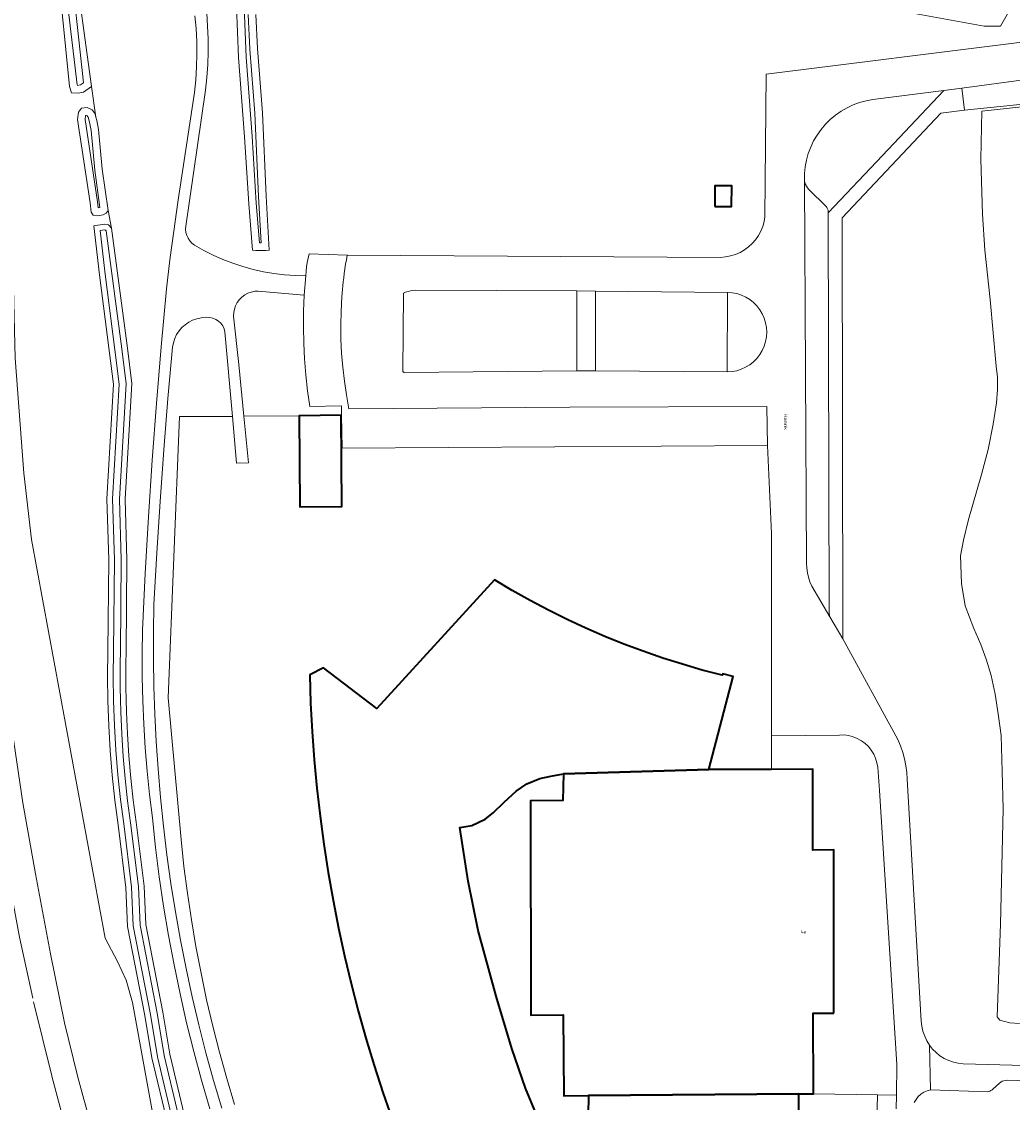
# Model space of a CAD drawing. Header units: metres. Extents: x 229229 to 231729, y 593167 to 595667.
# Tile 174 of 256: x 230531 to 230661, y 594054 to 594196. Entities that reach past the tile are written whole.
import ezdxf
from ezdxf.enums import TextEntityAlignment as Align

# ---------------------------------------------------------------- set-up
doc = ezdxf.new("R2010")
doc.units = ezdxf.units.M
doc.linetypes.add('AM-AS', pattern=[16, 10, -2, 2, -2])
for name, color, linetype, lineweight in [('B-WE-AM-AS_SPOOR-G', 10, 'AM-AS', 18), ('B-WE-GR-GRAS-GV', 60, 'Continuous', 13), ('B-WE-GR-GROENVOORZIENING-GV', 80, 'Continuous', 18), ('B-WE-OG-BEBOUWING-GV', 7, 'Continuous', 35), ('B-WE-OG-BEBOUWING-T18', 10, 'Continuous', 18), ('B-WE-OG-TERREIN_ERF-GV', 7, 'Continuous', 18), ('B-WE-OG-TOPOGRAFIE-T18', 10, 'Continuous', 18), ('B-WE-OG-WATER-GV', 130, 'Continuous', 18), ('B-WE-OG-WATER_SLOOT-GV', 120, 'Continuous', 18), ('B-WE-VH-VERHARDING_GESLOTEN-GV', 252, 'Continuous', 18), ('B-WE-VH-VERHARDING_HALFVERHARDING-GV', 252, 'Continuous', 18), ('B-WE-VH-VERHARDING_OPEN-GV', 252, 'Continuous', 18)]:
    doc.layers.add(name, color=color, linetype=linetype, lineweight=lineweight)
doc.styles.add('NLCS-ISO-M250-T18', font='NLCS-ISO.ttf', dxfattribs={"height": 0.45})

msp = doc.modelspace()

# ---------------------------------------------------------------- linework, layer by layer
at = {"layer": 'B-WE-AM-AS_SPOOR-G'}
msp.add_lwpolyline([(230548.562, 594014.782), (230543.17, 594030.301), (230540.868, 594037.49), (230537.615, 594048.101), (230535.032, 594057.813), (230532.539, 594068.018), (230530.813, 594075.99), (230529.595, 594082.631), (230527.567, 594095.425), (230525.892, 594106.963), (230522.786, 594130.884), (230498.538, 594323.805)], dxfattribs=at)
at = {"layer": 'B-WE-GR-GRAS-GV'}
for points in [[(230588.178, 593932.954), (230580.3, 593950.253), (230572.004, 593970.463), (230565.943, 593989.164), (230558.041, 594010.541), (230548.463, 594052.013), (230545.625, 594067.415), (230544.831, 594070.368), (230543.687, 594072.815), (230542.039, 594075.892), (230532.374, 594128.263), (230531.387, 594136.984), (230530.244, 594152.066), (230529.89, 594166.74), (230529.678, 594170.645), (230529.241, 594175.749), (230528.509, 594181.551), (230527.575, 594188.091), (230524.617, 594204.492)], [(230518.089, 594197.655), (230528.706, 594110.885), (230531.264, 594093.652), (230532.897, 594084.32), (230534.855, 594073.835), (230536.728, 594064.774), (230538.485, 594057.621), (230541.779, 594045.425), (230543.579, 594039.062), (230544.852, 594037.668), (230545.753, 594035.285), (230545.752, 594032.985), (230565.853, 593976.14), (230572.162, 593959.654), (230574.857, 593953.398), (230576.774, 593949.562), (230577.939, 593948.422), (230578.556, 593947.398), (230578.812, 593946.599), (230578.956, 593945.107)]]:
    msp.add_lwpolyline(points, dxfattribs=at)
at = {"layer": 'B-WE-GR-GROENVOORZIENING-GV'}
for points in [[(230550.304, 594051.215), (230548.195, 594060.142), (230547.26, 594065.7), (230545.002, 594077.393), (230544.776, 594082.526), (230543.75, 594090.788), (230543.326, 594094.025), (230542.979, 594097.272), (230542.708, 594100.525), (230542.515, 594103.785), (230542.398, 594107.048), (230542.358, 594110.312), (230542.395, 594113.577), (230542.518, 594125.576), (230542.263, 594133.604), (230543.152, 594148.644), (230542.59, 594153.09), (230541.288, 594163.036), (230540.572, 594169.461), (230541.925, 594169.674), (230542.476, 594169.609), (230542.885, 594169.134), (230542.433, 594171.478), (230542.199, 594171.114), (230541.785, 594170.906), (230541.053, 594170.782), (230540.456, 594170.87), (230540.205, 594171.272), (230540.07, 594172.468), (230538.426, 594183.411), (230538.532, 594184.39), (230538.949, 594184.896), (230539.696, 594184.986), (230540.35, 594184.688), (230540.725, 594184.18), (230540.838, 594183.741), (230540.262, 594187.762), (230539.22, 594187.019), (230538.479, 594186.876), (230537.639, 594186.927), (230537.391, 594187.78), (230535.27, 594208.889)], [(230537.838, 594205.415), (230540.262, 594187.762), (230540.838, 594183.741), (230540.95, 594183.302), (230541.187, 594182.111), (230541.668, 594176.899), (230542.433, 594171.478), (230542.885, 594169.134), (230544.972, 594153.392), (230545.561, 594148.723), (230544.665, 594133.561), (230544.918, 594125.59), (230544.795, 594113.552), (230544.766, 594111.968), (230544.756, 594110.385), (230544.766, 594108.801), (230544.796, 594107.217), (230544.845, 594105.634), (230544.976, 594102.723), (230545.17, 594099.815), (230545.426, 594096.912), (230545.745, 594094.015), (230546.127, 594091.126), (230547.17, 594082.726), (230547.392, 594077.671), (230549.619, 594066.138), (230550.545, 594060.634), (230552.636, 594051.781)], [(230524.617, 594204.492), (230527.575, 594188.091), (230528.509, 594181.551), (230529.241, 594175.749), (230529.678, 594170.645), (230529.89, 594166.74), (230530.244, 594152.066), (230531.387, 594136.984), (230532.374, 594128.263), (230542.039, 594075.892), (230543.687, 594072.815), (230544.831, 594070.368), (230545.625, 594067.415), (230548.463, 594052.013), (230558.041, 594010.541), (230565.943, 593989.164), (230572.004, 593970.463), (230580.3, 593950.253), (230588.178, 593932.954)], [(230561.814, 594197.239), (230562.037, 594192.738), (230562.71, 594184.322), (230563.17, 594173.355), (230563.576, 594166.247), (230563.143, 594166.219), (230562.708, 594166.208), (230562.274, 594166.214), (230561.841, 594166.236), (230561.408, 594166.274), (230560.902, 594172.346), (230560.367, 594181.141), (230559.561, 594191.563), (230559.312, 594198.218)], [(230660.841, 594197.852), (230659.586, 594195.675), (230657.446, 594195.675), (230648.306, 594197.355)], [(230555.782, 594053.477), (230554.697, 594057.223), (230553.685, 594060.989), (230552.747, 594064.774), (230551.882, 594068.577), (230551.091, 594072.396), (230550.374, 594076.229), (230549.732, 594080.076), (230549.164, 594083.934), (230548.671, 594087.803), (230548.254, 594091.68), (230547.876, 594094.746), (230547.561, 594097.819), (230547.307, 594100.898), (230547.115, 594103.982), (230546.985, 594107.068), (230546.918, 594110.157), (230546.912, 594113.246), (230546.969, 594116.335), (230547.309, 594123.79), (230547.723, 594131.241), (230548.21, 594138.688), (230548.771, 594146.129), (230549.406, 594153.565), (230549.74, 594157.376), (230550.125, 594161.182), (230550.561, 594164.982), (230551.048, 594168.777), (230551.586, 594172.564), (230553.762, 594186.988), (230553.937, 594188.658), (230554.047, 594190.334), (230554.091, 594192.012), (230554.07, 594193.692), (230553.983, 594195.369), (230553.831, 594197.041)], [(230555.379, 594197.39), (230555.51, 594195.705), (230555.579, 594194.016), (230555.586, 594192.326), (230555.531, 594190.637), (230555.413, 594188.951), (230555.233, 594187.27), (230552.653, 594169.424), (230552.62, 594169.012), (230552.656, 594168.599), (230552.76, 594168.199), (230552.93, 594167.821), (230553.16, 594167.478), (230553.445, 594167.177), (230553.775, 594166.928), (230554.987, 594166.237), (230556.232, 594165.607), (230557.508, 594165.04), (230558.809, 594164.537), (230560.135, 594164.101), (230561.48, 594163.731), (230562.843, 594163.429), (230564.219, 594163.195), (230565.604, 594163.03), (230566.997, 594162.935), (230568.392, 594162.91), (230568.43, 594163.49), (230568.494, 594164.067), (230568.585, 594164.641), (230568.701, 594165.211), (230568.843, 594165.774), (230573.82, 594165.605), (230573.878, 594165.603), (230622.858, 594165.316), (230623.519, 594165.37), (230624.169, 594165.496), (230624.802, 594165.693), (230625.409, 594165.958), (230625.983, 594166.289), (230626.518, 594166.68), (230627.006, 594167.129), (230627.442, 594167.628), (230627.82, 594168.172), (230628.135, 594168.755), (230628.385, 594169.369), (230628.566, 594170.006), (230628.675, 594170.66), (230628.857, 594189.398), (230662.413, 594193.592)], [(230559.022, 594054.049), (230558.008, 594057.458), (230557.062, 594060.885), (230556.185, 594064.331), (230555.378, 594067.795), (230554.641, 594071.273), (230553.974, 594074.766), (230553.378, 594078.271), (230552.852, 594081.788), (230552.397, 594085.315), (230552.013, 594088.85), (230550.318, 594107.444), (230551.807, 594144.395), (230558.752, 594144.43), (230557.785, 594155.532), (230557.678, 594155.937), (230557.498, 594156.316), (230557.252, 594156.656), (230556.947, 594156.944), (230556.595, 594157.172), (230556.207, 594157.331), (230555.796, 594157.416), (230555.219, 594157.438), (230554.645, 594157.386), (230554.081, 594157.261), (230553.539, 594157.064), (230553.026, 594156.798), (230552.552, 594156.47), (230552.124, 594156.082), (230551.749, 594155.643), (230551.434, 594155.16), (230551.184, 594154.64), (230551.003, 594154.092), (230550.894, 594153.525), (230550.296, 594146.771), (230549.753, 594140.012), (230549.265, 594133.248), (230548.833, 594126.481), (230548.456, 594119.711), (230548.391, 594116.11), (230548.389, 594112.509), (230548.451, 594108.908), (230548.577, 594105.309), (230548.767, 594101.712), (230549.02, 594098.12), (230549.331, 594094.346), (230549.713, 594090.579), (230550.165, 594086.819), (230550.687, 594083.069), (230551.28, 594079.329), (230551.943, 594075.601), (230552.675, 594071.885), (230553.476, 594068.185), (230554.347, 594064.499), (230555.287, 594060.831), (230556.295, 594057.181), (230557.371, 594053.551)], [(230663.173, 594057.123), (230660.472, 594057.215), (230660.255, 594057.197), (230660.043, 594057.151), (230659.838, 594057.077), (230659.645, 594056.977), (230659.467, 594056.852), (230658.618, 594056.059), (230658.494, 594055.946), (230658.356, 594055.85), (230658.207, 594055.774), (230658.048, 594055.719), (230657.884, 594055.685), (230650.435, 594055.967), (230649.98, 594055.84), (230649.55, 594055.644), (230649.156, 594055.385), (230648.807, 594055.067), (230648.511, 594054.698), (230648.276, 594054.289)], [(230645.918, 594053.466), (230645.936, 594055.253), (230643.467, 594055.293), (230643.093, 594041.006)]]:
    msp.add_lwpolyline(points, dxfattribs=at)
for points in [[(230652.158, 594187.244), (230642.86, 594186.04), (230641.977, 594185.882), (230641.111, 594185.649), (230640.268, 594185.342), (230639.455, 594184.963), (230638.678, 594184.516), (230637.942, 594184.003), (230637.254, 594183.428), (230636.617, 594182.796), (230636.038, 594182.112), (230635.519, 594181.38), (230635.066, 594180.606), (230634.682, 594179.795), (230634.369, 594178.955), (230634.129, 594178.09), (230633.966, 594177.209), (230633.879, 594176.316), (230633.869, 594175.419), (230633.919, 594175.155), (230634.005, 594174.9), (230634.123, 594174.659), (230634.272, 594174.436), (230634.45, 594174.234), (230636.705, 594172.015), (230636.821, 594171.868), (230636.909, 594171.703), (230636.967, 594171.525), (230636.993, 594171.339), (230636.985, 594171.152), (230644.107, 594178.698)], [(230622.12, 594174.712), (230624.319, 594174.694), (230624.303, 594171.998), (230622.098, 594172.014)], [(230568.163, 594160.354), (230562.616, 594160.848), (230562.15, 594160.887), (230561.682, 594160.859), (230561.224, 594160.762), (230560.785, 594160.599), (230560.375, 594160.375), (230560.001, 594160.092), (230559.673, 594159.759), (230559.397, 594159.381), (230559.178, 594158.967), (230559.023, 594158.525), (230558.934, 594158.066), (230558.912, 594157.598), (230559.585, 594151.228), (230560.258, 594144.441), (230567.508, 594144.518), (230573.038, 594144.568), (230573.092, 594144.572), (230573.066, 594145.8), (230568.935, 594145.72), (230568.638, 594147.796), (230568.403, 594149.88), (230568.23, 594151.97), (230568.119, 594154.064), (230568.071, 594156.161), (230568.086, 594158.258)], [(230606.426, 594150.416), (230606.438, 594160.882), (230603.963, 594160.928), (230603.968, 594150.42)], [(230623.746, 594160.714), (230623.732, 594150.266), (230624.357, 594150.309), (230624.973, 594150.426), (230625.571, 594150.617), (230626.141, 594150.878), (230626.676, 594151.205), (230627.167, 594151.593), (230627.609, 594152.038), (230627.994, 594152.533), (230628.318, 594153.07), (230628.574, 594153.642), (230628.76, 594154.241), (230628.874, 594154.857), (230628.912, 594155.483), (230628.875, 594156.109), (230628.764, 594156.726), (230628.579, 594157.325), (230628.324, 594157.898), (230628.002, 594158.436), (230627.618, 594158.931), (230627.178, 594159.377), (230626.687, 594159.768), (230626.153, 594160.096), (230625.584, 594160.358), (230624.987, 594160.55), (230624.371, 594160.669)]]:
    msp.add_lwpolyline(points, close=True, dxfattribs=at)
at = {"layer": 'B-WE-OG-BEBOUWING-GV'}
for points in [[(230622.098, 594172.014), (230624.303, 594171.998), (230624.319, 594174.694), (230622.12, 594174.712)], [(230573.038, 594144.568), (230567.508, 594144.518), (230567.617, 594132.531), (230573.147, 594132.581)], [(230637.736, 594066.034), (230637.711, 594087.463), (230634.974, 594087.461), (230634.96, 594098.07), (230629.532, 594098.051), (230621.311, 594098.022), (230602.215, 594097.448), (230602.154, 594093.97), (230597.912, 594093.916), (230597.961, 594065.77), (230602.202, 594065.825), (230602.261, 594055.146), (230605.496, 594055.209), (230633.11, 594055.434), (230635.04, 594055.43), (230635.007, 594066.027)]]:
    msp.add_lwpolyline(points, close=True, dxfattribs=at)
for points in [[(230600.613, 594048.051), (230597.236, 594056.166), (230595.451, 594061.368), (230593.406, 594068.281), (230591.04, 594076.875), (230589.694, 594083.385), (230588.626, 594090.412), (230590.215, 594090.672), (230591.961, 594091.511), (230592.975, 594092.357), (230594.452, 594093.747), (230596.02, 594095.198), (230597.402, 594096.162), (230599.116, 594096.849), (230600.584, 594097.172), (230602.215, 594097.448), (230621.311, 594098.022), (230624.515, 594110.274), (230623.141, 594110.62), (230623.072, 594110.41), (230620.449, 594111.099), (230617.845, 594111.854), (230615.261, 594112.675), (230612.699, 594113.562), (230610.16, 594114.514), (230607.646, 594115.53), (230605.159, 594116.61), (230602.7, 594117.753), (230600.271, 594118.958), (230597.873, 594120.225), (230595.509, 594121.552), (230593.179, 594122.939), (230577.722, 594106.059), (230570.733, 594111.371), (230568.905, 594110.477), (230569.029, 594106.752), (230569.227, 594103.031), (230569.5, 594099.314), (230569.847, 594095.603), (230570.268, 594091.9), (230570.762, 594088.207), (230571.331, 594084.523), (230571.972, 594080.852), (230572.687, 594077.195), (230573.475, 594073.552), (230574.336, 594069.926), (230575.268, 594066.318), (230576.273, 594062.729), (230577.349, 594059.161), (230578.495, 594055.615), (230579.713, 594052.093)], [(230633.102, 594034.51), (230633.11, 594055.434), (230605.496, 594055.209), (230605.42, 594050.054)]]:
    msp.add_lwpolyline(points, dxfattribs=at)
at = {"layer": 'B-WE-OG-TERREIN_ERF-GV'}
for points in [[(230579.713, 594052.093), (230578.495, 594055.615), (230577.349, 594059.161), (230576.273, 594062.729), (230575.268, 594066.318), (230574.336, 594069.926), (230573.475, 594073.552), (230572.687, 594077.195), (230571.972, 594080.852), (230571.331, 594084.523), (230570.762, 594088.207), (230570.268, 594091.9), (230569.847, 594095.603), (230569.5, 594099.314), (230569.227, 594103.031), (230569.029, 594106.752), (230568.905, 594110.477), (230570.733, 594111.371), (230577.722, 594106.059), (230593.179, 594122.939), (230595.509, 594121.552), (230597.873, 594120.225), (230600.271, 594118.958), (230602.7, 594117.753), (230605.159, 594116.61), (230607.646, 594115.53), (230610.16, 594114.514), (230612.699, 594113.562), (230615.261, 594112.675), (230617.845, 594111.854), (230620.449, 594111.099), (230623.072, 594110.41), (230623.141, 594110.62), (230624.515, 594110.274), (230621.311, 594098.022), (230629.532, 594098.051), (230629.531, 594102.458), (230629.526, 594121.383), (230629.524, 594129.049), (230629.024, 594140.581), (230573.182, 594140.27), (230573.092, 594144.572), (230573.038, 594144.568), (230573.147, 594132.581), (230567.617, 594132.531), (230567.508, 594144.518), (230560.258, 594144.441), (230560.866, 594138.313), (230559.288, 594138.28), (230558.752, 594144.43), (230551.807, 594144.395), (230550.318, 594107.444), (230552.013, 594088.85), (230552.397, 594085.315), (230552.852, 594081.788), (230553.378, 594078.271), (230553.974, 594074.766), (230554.641, 594071.273), (230555.378, 594067.795), (230556.185, 594064.331), (230557.062, 594060.885), (230558.008, 594057.458), (230559.022, 594054.049)], [(230643.093, 594041.006), (230643.467, 594055.293), (230635.04, 594055.43), (230633.11, 594055.434), (230633.102, 594034.51)]]:
    msp.add_lwpolyline(points, dxfattribs=at)
msp.add_lwpolyline([(230602.215, 594097.448), (230600.584, 594097.172), (230599.116, 594096.849), (230597.402, 594096.162), (230596.02, 594095.198), (230594.452, 594093.747), (230592.975, 594092.357), (230591.961, 594091.511), (230590.215, 594090.672), (230588.626, 594090.412), (230589.694, 594083.385), (230591.04, 594076.875), (230593.406, 594068.281), (230595.451, 594061.368), (230597.236, 594056.166), (230600.613, 594048.051), (230605.42, 594050.054), (230605.496, 594055.209), (230602.261, 594055.146), (230602.202, 594065.825), (230597.961, 594065.77), (230597.912, 594093.916), (230602.154, 594093.97)], close=True, dxfattribs=at)
at = {"layer": 'B-WE-OG-WATER-GV'}
for points in [[(230535.848, 594209.419), (230538.377, 594187.971), (230538.403, 594187.882), (230538.817, 594187.96), (230539.189, 594188.225), (230537.331, 594205.618)], [(230560.312, 594198.229), (230560.56, 594191.62), (230561.365, 594181.21), (230561.899, 594172.418), (230562.333, 594167.217), (230562.519, 594167.214), (230562.171, 594173.306), (230561.712, 594184.261), (230561.039, 594192.673), (230560.814, 594197.207)], [(230678.942, 594186.905), (230657.143, 594184.533), (230657.006, 594178.211), (230657.233, 594171.01), (230657.529, 594166.245), (230658.228, 594159.777), (230659.057, 594151.023), (230659.214, 594149.578), (230659.203, 594147.941), (230659.067, 594146.195), (230658.639, 594143.385), (230657.973, 594140.06), (230657.114, 594136.784), (230655.415, 594130.87), (230654.752, 594128.172), (230654.351, 594126.102), (230654.477, 594122.486), (230654.987, 594119.544), (230656.114, 594116.565), (230657.042, 594114.437), (230657.733, 594112.549), (230658.399, 594110.373), (230658.892, 594107.919), (230659.278, 594105.357), (230659.683, 594102.523), (230659.834, 594097.766), (230659.957, 594092.866), (230659.589, 594077.729), (230659.157, 594065.551), (230659.497, 594065.086), (230660.852, 594064.746), (230662.082, 594064.671)], [(230551.904, 594051.616), (230549.809, 594060.485), (230548.881, 594066.005), (230546.645, 594077.583), (230546.422, 594082.663), (230545.384, 594091.027), (230545, 594093.931), (230544.679, 594096.842), (230544.421, 594099.76), (230544.226, 594102.682), (230544.095, 594105.608), (230544.046, 594107.199), (230544.016, 594108.79), (230544.006, 594110.381), (230544.016, 594111.973), (230544.045, 594113.564), (230544.168, 594125.582), (230543.914, 594133.571), (230544.808, 594148.698), (230544.228, 594153.296), (230542.171, 594168.814), (230542.098, 594168.898), (230541.94, 594168.917), (230541.397, 594168.832), (230542.033, 594163.126), (230543.334, 594153.186), (230543.905, 594148.669), (230543.014, 594133.594), (230543.268, 594125.592), (230543.145, 594113.565), (230543.108, 594110.316), (230543.147, 594107.067), (230543.263, 594103.82), (230543.456, 594100.577), (230543.725, 594097.339), (230544.071, 594094.109), (230544.493, 594090.887), (230545.524, 594082.589), (230545.749, 594077.481), (230547.998, 594065.833), (230548.931, 594060.291), (230551.036, 594051.38)]]:
    msp.add_lwpolyline(points, dxfattribs=at)
msp.add_lwpolyline([(230540.196, 594181.967), (230539.975, 594183.08), (230539.805, 594183.743), (230539.699, 594183.886), (230539.537, 594183.96), (230539.491, 594183.954), (230539.434, 594183.432), (230541.062, 594172.598), (230541.15, 594171.813), (230541.371, 594171.85), (230540.674, 594176.783)], close=True, dxfattribs=at)
at = {"layer": 'B-WE-OG-WATER_SLOOT-GV'}
for points in [[(230537.331, 594205.618), (230539.189, 594188.225), (230538.817, 594187.96), (230538.403, 594187.882), (230538.377, 594187.971), (230535.848, 594209.419)], [(230535.27, 594208.889), (230537.391, 594187.78), (230537.639, 594186.927), (230538.479, 594186.876), (230539.22, 594187.019), (230540.262, 594187.762), (230537.838, 594205.415)], [(230559.312, 594198.218), (230559.561, 594191.563), (230560.367, 594181.141), (230560.902, 594172.346), (230561.408, 594166.274), (230561.841, 594166.236), (230562.274, 594166.214), (230562.708, 594166.208), (230563.143, 594166.219), (230563.576, 594166.247), (230563.17, 594173.355), (230562.71, 594184.322), (230562.037, 594192.738), (230561.814, 594197.239)], [(230560.814, 594197.207), (230561.039, 594192.673), (230561.712, 594184.261), (230562.171, 594173.306), (230562.519, 594167.214), (230562.333, 594167.217), (230561.899, 594172.418), (230561.365, 594181.21), (230560.56, 594191.62), (230560.312, 594198.229)], [(230648.306, 594197.355), (230657.446, 594195.675), (230659.586, 594195.675), (230660.841, 594197.852)], [(230679.155, 594187.15), (230654.9, 594184.631), (230651.775, 594184.262), (230638.811, 594170.528), (230638.888, 594115.221), (230646.119, 594101.961), (230646.472, 594101.134), (230646.769, 594100.285), (230647.007, 594099.419), (230647.187, 594098.537), (230647.306, 594097.646), (230647.364, 594096.749), (230649.199, 594064.975), (230649.278, 594064.307), (230649.429, 594063.652), (230649.65, 594063.018), (230649.939, 594062.411), (230650.293, 594061.839), (230650.691, 594061.317), (230651.147, 594060.845), (230651.656, 594060.431), (230652.21, 594060.079), (230652.802, 594059.795), (230653.423, 594059.583), (230654.065, 594059.446), (230654.718, 594059.385), (230662.746, 594059.153)], [(230662.082, 594064.671), (230660.852, 594064.746), (230659.497, 594065.086), (230659.157, 594065.551), (230659.589, 594077.729), (230659.957, 594092.866), (230659.834, 594097.766), (230659.683, 594102.523), (230659.278, 594105.357), (230658.892, 594107.919), (230658.399, 594110.373), (230657.733, 594112.549), (230657.042, 594114.437), (230656.114, 594116.565), (230654.987, 594119.544), (230654.477, 594122.486), (230654.351, 594126.102), (230654.752, 594128.172), (230655.415, 594130.87), (230657.114, 594136.784), (230657.973, 594140.06), (230658.639, 594143.385), (230659.067, 594146.195), (230659.203, 594147.941), (230659.214, 594149.578), (230659.057, 594151.023), (230658.228, 594159.777), (230657.529, 594166.245), (230657.233, 594171.01), (230657.006, 594178.211), (230657.143, 594184.533), (230678.942, 594186.905)], [(230552.636, 594051.781), (230550.545, 594060.634), (230549.619, 594066.138), (230547.392, 594077.671), (230547.17, 594082.726), (230546.127, 594091.126), (230545.745, 594094.015), (230545.426, 594096.912), (230545.17, 594099.815), (230544.976, 594102.723), (230544.845, 594105.634), (230544.796, 594107.217), (230544.766, 594108.801), (230544.756, 594110.385), (230544.766, 594111.968), (230544.795, 594113.552), (230544.918, 594125.59), (230544.665, 594133.561), (230545.561, 594148.723), (230544.972, 594153.392), (230542.885, 594169.134), (230542.476, 594169.609), (230541.925, 594169.674), (230540.572, 594169.461), (230541.288, 594163.036), (230542.59, 594153.09), (230543.152, 594148.644), (230542.263, 594133.604), (230542.518, 594125.576), (230542.395, 594113.577), (230542.358, 594110.312), (230542.398, 594107.048), (230542.515, 594103.785), (230542.708, 594100.525), (230542.979, 594097.272), (230543.326, 594094.025), (230543.75, 594090.788), (230544.776, 594082.526), (230545.002, 594077.393), (230547.26, 594065.7), (230548.195, 594060.142), (230550.304, 594051.215)], [(230551.036, 594051.38), (230548.931, 594060.291), (230547.998, 594065.833), (230545.749, 594077.481), (230545.524, 594082.589), (230544.493, 594090.887), (230544.071, 594094.109), (230543.725, 594097.339), (230543.456, 594100.577), (230543.263, 594103.82), (230543.147, 594107.067), (230543.108, 594110.316), (230543.145, 594113.565), (230543.268, 594125.592), (230543.014, 594133.594), (230543.905, 594148.669), (230543.334, 594153.186), (230542.033, 594163.126), (230541.397, 594168.832), (230541.94, 594168.917), (230542.098, 594168.898), (230542.171, 594168.814), (230544.228, 594153.296), (230544.808, 594148.698), (230543.914, 594133.571), (230544.168, 594125.582), (230544.045, 594113.564), (230544.016, 594111.973), (230544.006, 594110.381), (230544.016, 594108.79), (230544.046, 594107.199), (230544.095, 594105.608), (230544.226, 594102.682), (230544.421, 594099.76), (230544.679, 594096.842), (230545, 594093.931), (230545.384, 594091.027), (230546.422, 594082.663), (230546.645, 594077.583), (230548.881, 594066.005), (230549.809, 594060.485), (230551.904, 594051.616)]]:
    msp.add_lwpolyline(points, dxfattribs=at)
for points in [[(230540.838, 594183.741), (230540.725, 594184.18), (230540.35, 594184.688), (230539.696, 594184.986), (230538.949, 594184.896), (230538.532, 594184.39), (230538.426, 594183.411), (230540.07, 594172.468), (230540.205, 594171.272), (230540.456, 594170.87), (230541.053, 594170.782), (230541.785, 594170.906), (230542.199, 594171.114), (230542.433, 594171.478), (230541.668, 594176.899), (230541.187, 594182.111), (230540.95, 594183.302)], [(230540.196, 594181.967), (230540.674, 594176.783), (230541.371, 594171.85), (230541.15, 594171.813), (230541.062, 594172.598), (230539.434, 594183.432), (230539.491, 594183.954), (230539.537, 594183.96), (230539.699, 594183.886), (230539.805, 594183.743), (230539.975, 594183.08)]]:
    msp.add_lwpolyline(points, close=True, dxfattribs=at)
at = {"layer": 'B-WE-VH-VERHARDING_GESLOTEN-GV'}
for points in [[(230553.831, 594197.041), (230553.983, 594195.369), (230554.07, 594193.692), (230554.091, 594192.012), (230554.047, 594190.334), (230553.937, 594188.658), (230553.762, 594186.988), (230551.586, 594172.564), (230551.048, 594168.777), (230550.561, 594164.982), (230550.125, 594161.182), (230549.74, 594157.376), (230549.406, 594153.565), (230548.771, 594146.129), (230548.21, 594138.688), (230547.723, 594131.241), (230547.309, 594123.79), (230546.969, 594116.335), (230546.912, 594113.246), (230546.918, 594110.157), (230546.985, 594107.068), (230547.115, 594103.982), (230547.307, 594100.898), (230547.561, 594097.819), (230547.876, 594094.746), (230548.254, 594091.68), (230548.671, 594087.803), (230549.164, 594083.934), (230549.732, 594080.076), (230550.374, 594076.229), (230551.091, 594072.396), (230551.882, 594068.577), (230552.747, 594064.774), (230553.685, 594060.989), (230554.697, 594057.223), (230555.782, 594053.477)], [(230557.371, 594053.551), (230556.295, 594057.181), (230555.287, 594060.831), (230554.347, 594064.499), (230553.476, 594068.185), (230552.675, 594071.885), (230551.943, 594075.601), (230551.28, 594079.329), (230550.687, 594083.069), (230550.165, 594086.819), (230549.713, 594090.579), (230549.331, 594094.346), (230549.02, 594098.12), (230548.767, 594101.712), (230548.577, 594105.309), (230548.451, 594108.908), (230548.389, 594112.509), (230548.391, 594116.11), (230548.456, 594119.711), (230548.833, 594126.481), (230549.265, 594133.248), (230549.753, 594140.012), (230550.296, 594146.771), (230550.894, 594153.525), (230551.003, 594154.092), (230551.184, 594154.64), (230551.434, 594155.16), (230551.749, 594155.643), (230552.124, 594156.082), (230552.552, 594156.47), (230553.026, 594156.798), (230553.539, 594157.064), (230554.081, 594157.261), (230554.645, 594157.386), (230555.219, 594157.438), (230555.796, 594157.416), (230556.207, 594157.331), (230556.595, 594157.172), (230556.947, 594156.944), (230557.252, 594156.656), (230557.498, 594156.316), (230557.678, 594155.937), (230557.785, 594155.532), (230558.752, 594144.43), (230559.288, 594138.28), (230560.866, 594138.313), (230560.258, 594144.441), (230559.585, 594151.228), (230558.912, 594157.598), (230558.934, 594158.066), (230559.023, 594158.525), (230559.178, 594158.967), (230559.397, 594159.381), (230559.673, 594159.759), (230560.001, 594160.092), (230560.375, 594160.375), (230560.785, 594160.599), (230561.224, 594160.762), (230561.682, 594160.859), (230562.15, 594160.887), (230562.616, 594160.848), (230568.163, 594160.354), (230568.392, 594162.91), (230566.997, 594162.935), (230565.604, 594163.03), (230564.219, 594163.195), (230562.843, 594163.429), (230561.48, 594163.731), (230560.135, 594164.101), (230558.809, 594164.537), (230557.508, 594165.04), (230556.232, 594165.607), (230554.987, 594166.237), (230553.775, 594166.928), (230553.445, 594167.177), (230553.16, 594167.478), (230552.93, 594167.821), (230552.76, 594168.199), (230552.656, 594168.599), (230552.62, 594169.012), (230552.653, 594169.424), (230555.233, 594187.27), (230555.413, 594188.951), (230555.531, 594190.637), (230555.586, 594192.326), (230555.579, 594194.016), (230555.51, 594195.705), (230555.379, 594197.39)], [(230662.413, 594193.592), (230628.857, 594189.398), (230628.675, 594170.66), (230628.566, 594170.006), (230628.385, 594169.369), (230628.135, 594168.755), (230627.82, 594168.172), (230627.442, 594167.628), (230627.006, 594167.129), (230626.518, 594166.68), (230625.983, 594166.289), (230625.409, 594165.958), (230624.802, 594165.693), (230624.169, 594165.496), (230623.519, 594165.37), (230622.858, 594165.316), (230573.878, 594165.603), (230573.82, 594165.605), (230573.718, 594165.009), (230573.623, 594164.413), (230573.534, 594163.815), (230573.452, 594163.216), (230573.377, 594162.617), (230573.319, 594162.117), (230573.266, 594161.616), (230573.218, 594161.114), (230573.174, 594160.612), (230573.135, 594160.11), (230573.032, 594158.268), (230572.991, 594156.423), (230573.013, 594154.577), (230573.098, 594152.734), (230573.245, 594150.895), (230573.455, 594149.061), (230573.727, 594147.236), (230574.061, 594145.421), (230603.05, 594145.615), (230628.907, 594145.737), (230629.024, 594140.581), (230629.524, 594129.049), (230629.526, 594121.383), (230629.531, 594102.458), (230638.452, 594102.568), (230639.058, 594102.569), (230639.658, 594102.492), (230640.244, 594102.34), (230640.807, 594102.115), (230641.336, 594101.821), (230641.823, 594101.461), (230642.26, 594101.043), (230642.641, 594100.572), (230642.96, 594100.057), (230643.21, 594099.505), (230643.388, 594098.927), (230643.491, 594098.33), (230643.733, 594095.299), (230645.976, 594059.286), (230645.936, 594055.253), (230645.918, 594053.466)], [(230648.276, 594054.289), (230648.511, 594054.698), (230648.807, 594055.067), (230649.156, 594055.385), (230649.55, 594055.644), (230649.98, 594055.84), (230650.435, 594055.967), (230650.293, 594061.839), (230649.939, 594062.411), (230649.65, 594063.018), (230649.429, 594063.652), (230649.278, 594064.307), (230649.199, 594064.975), (230647.364, 594096.749), (230647.306, 594097.646), (230647.187, 594098.537), (230647.007, 594099.419), (230646.769, 594100.285), (230646.472, 594101.134), (230646.119, 594101.961), (230638.888, 594115.221), (230637.214, 594118.086), (230634.835, 594122.122), (230634.586, 594122.694), (230634.39, 594123.286), (230634.249, 594123.893), (230634.165, 594124.511), (230634.138, 594125.134), (230633.869, 594175.419), (230633.879, 594176.316), (230633.966, 594177.209), (230634.129, 594178.09), (230634.369, 594178.955), (230634.682, 594179.795), (230635.066, 594180.606), (230635.519, 594181.38), (230636.038, 594182.112), (230636.617, 594182.796), (230637.254, 594183.428), (230637.942, 594184.003), (230638.678, 594184.516), (230639.455, 594184.963), (230640.268, 594185.342), (230641.111, 594185.649), (230641.977, 594185.882), (230642.86, 594186.04), (230652.158, 594187.244), (230654.516, 594187.554), (230662.974, 594188.665)], [(230662.746, 594059.153), (230654.718, 594059.385), (230654.065, 594059.446), (230653.423, 594059.583), (230652.802, 594059.795), (230652.21, 594060.079), (230651.656, 594060.431), (230651.147, 594060.845), (230650.691, 594061.317), (230650.293, 594061.839), (230650.435, 594055.967), (230657.884, 594055.685), (230658.048, 594055.719), (230658.207, 594055.774), (230658.356, 594055.85), (230658.494, 594055.946), (230658.618, 594056.059), (230659.467, 594056.852), (230659.645, 594056.977), (230659.838, 594057.077), (230660.043, 594057.151), (230660.255, 594057.197), (230660.472, 594057.215), (230663.173, 594057.123)]]:
    msp.add_lwpolyline(points, dxfattribs=at)
msp.add_lwpolyline([(230581.313, 594150.211), (230581.26, 594150.219), (230581.212, 594150.243), (230581.175, 594150.282), (230581.152, 594150.331), (230581.147, 594150.384), (230581.201, 594160.6), (230581.506, 594160.724), (230581.82, 594160.826), (230582.139, 594160.905), (230582.464, 594160.961), (230582.792, 594160.994), (230603.963, 594160.928), (230606.438, 594160.882), (230623.746, 594160.714), (230624.371, 594160.669), (230624.987, 594160.55), (230625.584, 594160.358), (230626.153, 594160.096), (230626.687, 594159.768), (230627.178, 594159.377), (230627.618, 594158.931), (230628.002, 594158.436), (230628.324, 594157.898), (230628.579, 594157.325), (230628.764, 594156.726), (230628.875, 594156.109), (230628.912, 594155.483), (230628.874, 594154.857), (230628.76, 594154.241), (230628.574, 594153.642), (230628.318, 594153.07), (230627.994, 594152.533), (230627.609, 594152.038), (230627.167, 594151.593), (230626.676, 594151.205), (230626.141, 594150.878), (230625.571, 594150.617), (230624.973, 594150.426), (230624.357, 594150.309), (230623.732, 594150.266), (230606.426, 594150.416), (230603.968, 594150.42)], close=True, dxfattribs=at)
at = {"layer": 'B-WE-VH-VERHARDING_HALFVERHARDING-GV'}
msp.add_lwpolyline([(230578.956, 593945.107), (230578.812, 593946.599), (230578.556, 593947.398), (230577.939, 593948.422), (230576.774, 593949.562), (230574.857, 593953.398), (230572.162, 593959.654), (230565.853, 593976.14), (230545.752, 594032.985), (230545.753, 594035.285), (230544.852, 594037.668), (230543.579, 594039.062), (230541.779, 594045.425), (230538.485, 594057.621), (230536.728, 594064.774), (230534.855, 594073.835), (230532.897, 594084.32), (230531.264, 594093.652), (230528.706, 594110.885), (230518.089, 594197.655)], dxfattribs=at)
at = {"layer": 'B-WE-VH-VERHARDING_OPEN-GV'}
msp.add_lwpolyline([(230662.974, 594188.665), (230654.516, 594187.554), (230654.9, 594184.631), (230679.155, 594187.15)], dxfattribs=at)
for points in [[(230638.811, 594170.528), (230651.775, 594184.262), (230654.9, 594184.631), (230654.516, 594187.554), (230652.158, 594187.244), (230644.107, 594178.698), (230636.985, 594171.152), (230637.119, 594118.77), (230637.117, 594118.631), (230637.126, 594118.492), (230637.145, 594118.355), (230637.174, 594118.219), (230637.214, 594118.086), (230638.888, 594115.221)], [(230636.985, 594171.152), (230636.993, 594171.339), (230636.967, 594171.525), (230636.909, 594171.703), (230636.821, 594171.868), (230636.705, 594172.015), (230634.45, 594174.234), (230634.272, 594174.436), (230634.123, 594174.659), (230634.005, 594174.9), (230633.919, 594175.155), (230633.869, 594175.419), (230634.138, 594125.134), (230634.165, 594124.511), (230634.249, 594123.893), (230634.39, 594123.286), (230634.586, 594122.694), (230634.835, 594122.122), (230637.214, 594118.086), (230637.174, 594118.219), (230637.145, 594118.355), (230637.126, 594118.492), (230637.117, 594118.631), (230637.119, 594118.77)], [(230628.907, 594145.737), (230603.05, 594145.615), (230574.061, 594145.421), (230573.727, 594147.236), (230573.455, 594149.061), (230573.245, 594150.895), (230573.098, 594152.734), (230573.013, 594154.577), (230572.991, 594156.423), (230573.032, 594158.268), (230573.135, 594160.11), (230573.174, 594160.612), (230573.218, 594161.114), (230573.266, 594161.616), (230573.319, 594162.117), (230573.377, 594162.617), (230573.452, 594163.216), (230573.534, 594163.815), (230573.623, 594164.413), (230573.718, 594165.009), (230573.82, 594165.605), (230568.843, 594165.774), (230568.701, 594165.211), (230568.585, 594164.641), (230568.494, 594164.067), (230568.43, 594163.49), (230568.392, 594162.91), (230568.163, 594160.354), (230568.086, 594158.258), (230568.071, 594156.161), (230568.119, 594154.064), (230568.23, 594151.97), (230568.403, 594149.88), (230568.638, 594147.796), (230568.935, 594145.72), (230573.066, 594145.8), (230573.092, 594144.572), (230573.182, 594140.27), (230629.024, 594140.581)], [(230603.963, 594160.928), (230582.792, 594160.994), (230582.464, 594160.961), (230582.139, 594160.905), (230581.82, 594160.826), (230581.506, 594160.724), (230581.201, 594160.6), (230581.147, 594150.384), (230581.152, 594150.331), (230581.175, 594150.282), (230581.212, 594150.243), (230581.26, 594150.219), (230581.313, 594150.211), (230603.968, 594150.42)], [(230606.438, 594160.882), (230606.426, 594150.416), (230623.732, 594150.266), (230623.746, 594160.714)], [(230643.733, 594095.299), (230643.491, 594098.33), (230643.388, 594098.927), (230643.21, 594099.505), (230642.96, 594100.057), (230642.641, 594100.572), (230642.26, 594101.043), (230641.823, 594101.461), (230641.336, 594101.821), (230640.807, 594102.115), (230640.244, 594102.34), (230639.658, 594102.492), (230639.058, 594102.569), (230638.452, 594102.568), (230629.531, 594102.458), (230629.532, 594098.051), (230634.96, 594098.07), (230634.974, 594087.461), (230637.711, 594087.463), (230637.736, 594066.034), (230635.007, 594066.027), (230635.04, 594055.43), (230643.467, 594055.293), (230645.936, 594055.253), (230645.976, 594059.286)]]:
    msp.add_lwpolyline(points, close=True, dxfattribs=at)

# ---------------------------------------------------------------- texts
at = {"layer": 'B-WE-OG-BEBOUWING-T18', "style": 'NLCS-ISO-M250-T18'}
msp.add_text('4a', height=0.45, dxfattribs=at).set_placement((230633.724, 594076.744), align=Align.MIDDLE)
at = {"layer": 'B-WE-OG-TOPOGRAFIE-T18', "style": 'NLCS-ISO-M250-T18'}
msp.add_text('Hamrik', height=0.45, rotation=270.2, dxfattribs=at).set_placement((230631.411, 594143.675), align=Align.MIDDLE)

doc.saveas('drawing.dxf')
